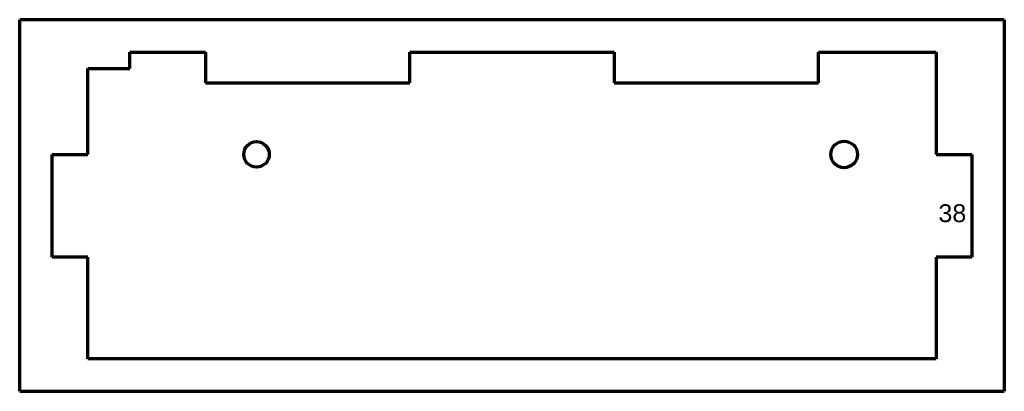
# Model space of a CAD drawing. Header units: millimetres. Extents: x 51 to 243, y 85 to 157.
import ezdxf

# ---------------------------------------------------------------- set-up
doc = ezdxf.new("R2010")
doc.units = ezdxf.units.MM
doc.layers.add('1', color=7, linetype='Continuous', true_color=0xffffff)
doc.styles.add('Arial', font='Arial')

msp = doc.modelspace()

# ---------------------------------------------------------------- linework, layer by layer
at = {"layer": '1', "color": 8, "linetype": 'Continuous', "lineweight": 70}
for p, q in [((50.765756, 84.684164), (50.765756, 157.384164)), ((243.465756, 157.384164), (50.765756, 157.384164)), ((243.465756, 157.384164), (243.465756, 84.684164)), ((50.765756, 84.684164), (243.465756, 84.684164))]:
    msp.add_line(p, q, dxfattribs=at)
at = {"layer": '1', "color": 175, "linetype": 'Continuous', "lineweight": 70}
for p, q in [((72.315756, 147.834164), (72.315756, 151.034164)), ((72.315756, 151.034164), (87.115756, 151.034164)), ((87.115756, 151.034164), (87.115756, 145.034164)), ((127.115756, 145.034164), (127.115756, 151.034164)), ((127.115756, 151.034164), (167.115756, 151.034164)), ((167.115756, 151.034164), (167.115756, 145.034164)), ((207.115756, 145.034164), (207.115756, 151.034164)), ((207.115756, 151.034164), (230.115756, 151.034164)), ((230.115756, 151.034164), (230.115756, 131.034164)), ((64.115756, 131.034164), (64.115756, 147.834164)), ((64.115756, 147.834164), (72.315756, 147.834164)), ((87.115756, 145.034164), (127.115756, 145.034164)), ((167.115756, 145.034164), (207.115756, 145.034164)), ((57.115756, 110.934164), (57.115756, 131.034164)), ((57.115756, 131.034164), (64.115756, 131.034164)), ((230.115756, 131.034164), (237.115756, 131.034164)), ((237.115756, 131.034164), (237.115756, 110.934164)), ((64.115756, 110.934164), (57.115756, 110.934164)), ((64.115756, 91.034164), (64.115756, 110.934164)), ((237.115756, 110.934164), (230.115756, 110.934164)), ((230.115756, 110.934164), (230.115756, 91.034164)), ((230.115756, 91.034164), (64.115756, 91.034164))]:
    msp.add_line(p, q, dxfattribs=at)
for centre, radius in [((97.115756, 131.034164), 2.5), ((212.115756, 131.034164), 2.6)]:
    msp.add_circle(centre, radius, dxfattribs=at)

# ---------------------------------------------------------------- texts
at = {"layer": '1', "color": 18, "linetype": 'Continuous', "lineweight": 13, "insert": (230.577484, 111.62005), "char_height": 3.5, "attachment_point": 7, "line_spacing_factor": 1.047437, "style": 'Arial'}
msp.add_mtext('\\fArial|b0|i0;\\W1.0000;38\\P ', dxfattribs=at)

doc.saveas('drawing.dxf')
